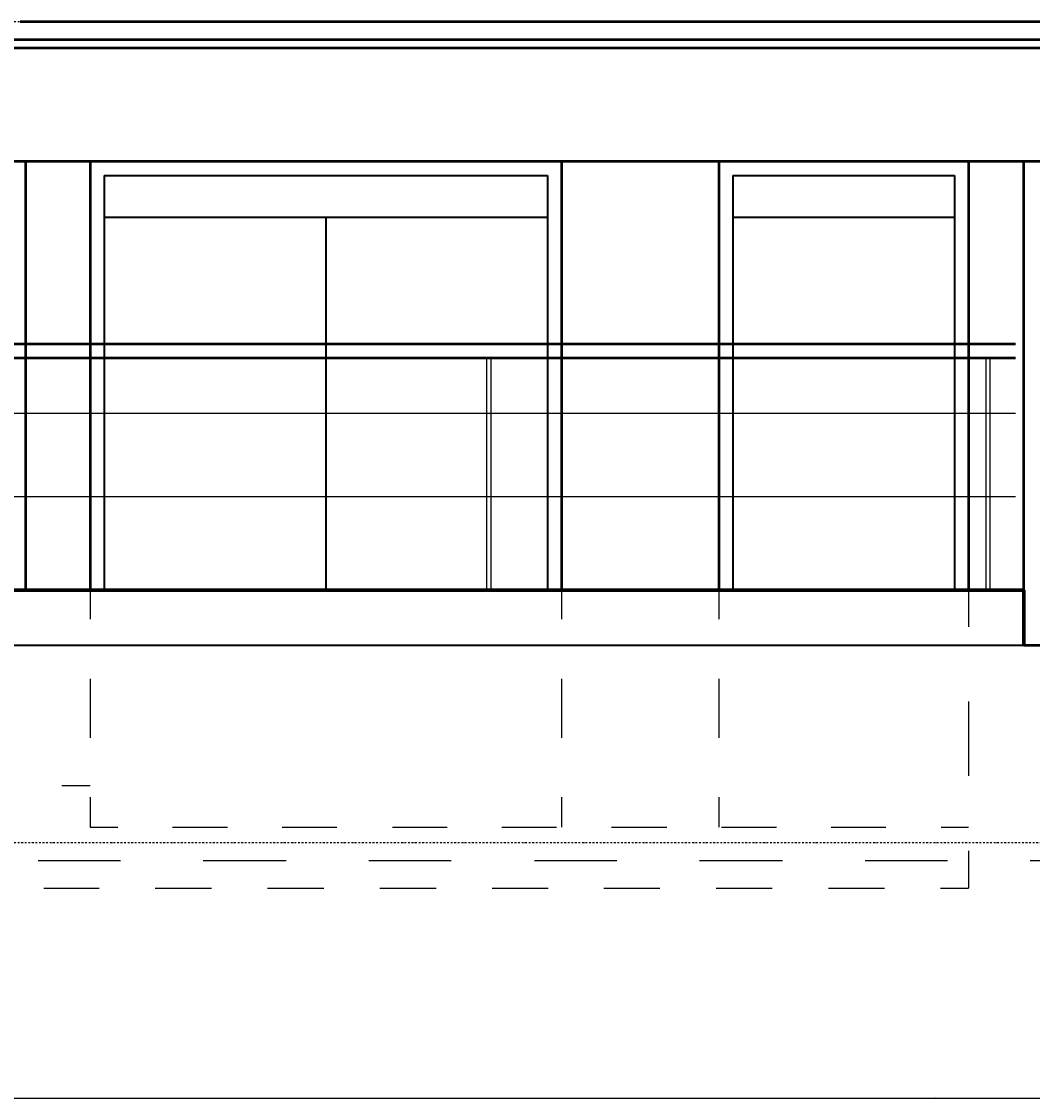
# Model space of a CAD drawing. Header units: millimetres. Extents: x -16263 to 65836, y 12201 to 60971.
# Tile 22 of 66: x 45561 to 49208, y 13168 to 17051. Entities that reach past the tile are written whole.
import ezdxf

# ---------------------------------------------------------------- set-up
doc = ezdxf.new("R2010")
doc.units = ezdxf.units.MM
doc.linetypes.add('DASHDOT', pattern=[25.4, 12.7, -6.35, 0, -6.35])
for name, color, linetype in [('AL$4A---_STEMPEL', 7, 'Continuous'), ('maat', 1, 'Continuous'), ('stramien', 1, 'DASHDOT'), ('vanarris', 253, 'Continuous')]:
    doc.layers.add(name, color=color, linetype=linetype)
doc.styles.get("Standard").update_dxf_attribs({"font": 'arial.ttf'})
doc.dimstyles.new('Annotative', dxfattribs={"dimscale": 0, "dimtxt": 2.5, "dimasz": 2.5, "dimexe": 1.25, "dimexo": 0.625, "dimtad": 1, "dimtxsty": 'Standard', "dimcen": 2.5, "dimadec": 0, "dimazin": 0, "dimtfac": 1, "dimtmove": 0, "dimatfit": 3, "dimfxl": 1, "dimarcsym": 0})

# ---------------------------------------------------------------- blocks, each defined once
blk = doc.blocks.new('vanarris noord')
at = {"layer": 'vanarris', "lineweight": 50}
for p, q in [((29100, -2805), (35700, -2805)), ((28800, -2870), (36000, -2870)), ((28800, -2900), (36000, -2900)), ((43500, -3310), (-25500, -3310)), ((29120, -4855), (29120, -3310)), ((29352.5, -3310), (29352.5, -4855)), ((31052.5, -3310), (31052.5, -4855)), ((31620, -3310), (31620, -4855)), ((32520, -3310), (32520, -4855)), ((32720, -4855), (32720, -3310)), ((14467.5, -3967.5), (32690, -3967.5)), ((14467.5, -4017.5), (32690, -4017.5)), ((36100, -5055), (32720, -5055))]:
    blk.add_line(p, q, dxfattribs=at)
at = {"layer": 'vanarris', "lineweight": 35}
for p, q in [((29402.5, -3360), (29402.5, -4855)), ((29402.5, -3360), (31002.5, -3360)), ((31002.5, -3360), (31002.5, -4855)), ((31670, -3360), (31670, -4855)), ((31670, -3360), (32470, -3360)), ((32470, -3360), (32470, -4855)), ((29402.5, -3510), (31002.5, -3510)), ((30202.5, -3510), (30202.5, -4855)), ((31670, -3510), (32470, -3510)), ((36100, -5055), (-30491.1, -5055))]:
    blk.add_line(p, q, dxfattribs=at)
at = {"layer": 'vanarris', "lineweight": 25}
for p, q in [((30782.5, -4017.5), (30782.5, -4855)), ((30797.5, -4017.5), (30797.5, -4855)), ((32582.5, -4017.5), (32582.5, -4855)), ((32597.5, -4017.5), (32597.5, -4855)), ((14467.5, -4217.5), (32690, -4217.5)), ((14467.5, -4517.5), (32690, -4517.5)), ((14467.5, -4855), (32690, -4855)), ((29352.5, -4855), (29352.5, -4960)), ((31052.5, -4855), (31052.5, -4960)), ((31620, -4855), (31620, -4960)), ((32520, -4855), (32520, -4987.5)), ((29352.5, -5175), (29352.5, -5387.5)), ((31052.5, -5175), (31052.5, -5387.5)), ((31620, -5175), (31620, -5387.5)), ((32520, -5257.5), (32520, -5525)), ((29250, -5560), (29352.5, -5560)), ((29352.5, -5602.5), (29352.5, -5710)), ((31052.5, -5602.5), (31052.5, -5710)), ((31620, -5602.5), (31620, -5710)), ((29352.5, -5710), (29452.5, -5710)), ((29650, -5710), (29847.5, -5710)), ((30045, -5710), (30242.5, -5710)), ((30442.5, -5710), (30640, -5710)), ((30837.5, -5710), (31035, -5710)), ((31232.5, -5710), (31432.5, -5710)), ((31630, -5710), (31827.5, -5710)), ((32025, -5710), (32222.5, -5710)), ((32422.5, -5710), (32520, -5710)), ((32520, -5795), (32520, -5930)), ((29165, -5830), (29462.5, -5830)), ((29760, -5830), (30060, -5830)), ((30357.5, -5830), (30655, -5830)), ((30955, -5830), (31252.5, -5830)), ((31550, -5830), (31850, -5830)), ((32147.5, -5830), (32445, -5830)), ((32742.5, -5830), (33042.5, -5830)), ((29185, -5930), (29385, -5930)), ((29587.5, -5930), (29790, -5930)), ((29992.5, -5930), (30195, -5930)), ((30397.5, -5930), (30600, -5930)), ((30802.5, -5930), (31005, -5930)), ((31205, -5930), (31407.5, -5930)), ((31610, -5930), (31812.5, -5930)), ((32015, -5930), (32217.5, -5930)), ((32420, -5930), (32520, -5930))]:
    blk.add_line(p, q, dxfattribs=at)
at = {"layer": 'vanarris', "lineweight": 70}
for p, q in [((14400, -4855), (32720, -4855)), ((32720, -4855), (32720, -5055))]:
    blk.add_line(p, q, dxfattribs=at)
blk = doc.blocks.new('*D282')
at = {"layer": 'Defpoints', "color": 0, "transparency": 16777216}
for p in [(45258.9, 14091.2), (52458.9, 14091.2), (52458.9, 13168.9)]:
    blk.add_point(p, dxfattribs=at)
at = {"layer": 'maat', "color": 0, "lineweight": -2, "transparency": 16777216}
for p, q in [((45258.9, 14090.6), (45258.9, 13167.7)), ((52458.9, 14090.6), (52458.9, 13167.7)), ((45261.4, 13168.9), (52456.4, 13168.9))]:
    blk.add_line(p, q, dxfattribs=at)
at = {"layer": 'maat', "color": 0, "transparency": 16777216}
for points in [[(45261.4, 13169.4), (45261.4, 13168.5), (45258.9, 13168.9)], [(52456.4, 13169.4), (52456.4, 13168.5), (52458.9, 13168.9)]]:
    blk.add_solid(points, dxfattribs=at)
at = {"layer": 'maat', "color": 0, "transparency": 16777216, "insert": (48858.9, 13170.8), "char_height": 2.5, "attachment_point": 5}
blk.add_mtext('7200', dxfattribs=at)

msp = doc.modelspace()

# ---------------------------------------------------------------- linework, layer by layer
at = {"layer": 'stramien', "color": 1, "ltscale": 0.5}
for points in [[(-16263.493, 17051.188), (63899.959, 17051.188)], [(-16263.493, 14091.188), (63899.959, 14091.188)]]:
    msp.add_lwpolyline(points, dxfattribs=at)

# ---------------------------------------------------------------- block references
at = {"layer": 'AL$4A---_STEMPEL'}
msp.add_blockref('vanarris noord', (16456.374, 19856.188), dxfattribs=at)

# ---------------------------------------------------------------- dimensions: what is measured, and where the dimension line sits
at = {"layer": 'maat'}
dim = msp.add_linear_dim(base=(52458.874, 13168.937), p1=(45258.874, 14091.188), p2=(52458.874, 14091.188), dimstyle='Annotative', dxfattribs=at)
dim.commit()
dim.dimension.update_dxf_attribs({"geometry": '*D282', "text_midpoint": (48858.874, 13170.839)})

doc.saveas('drawing.dxf')
